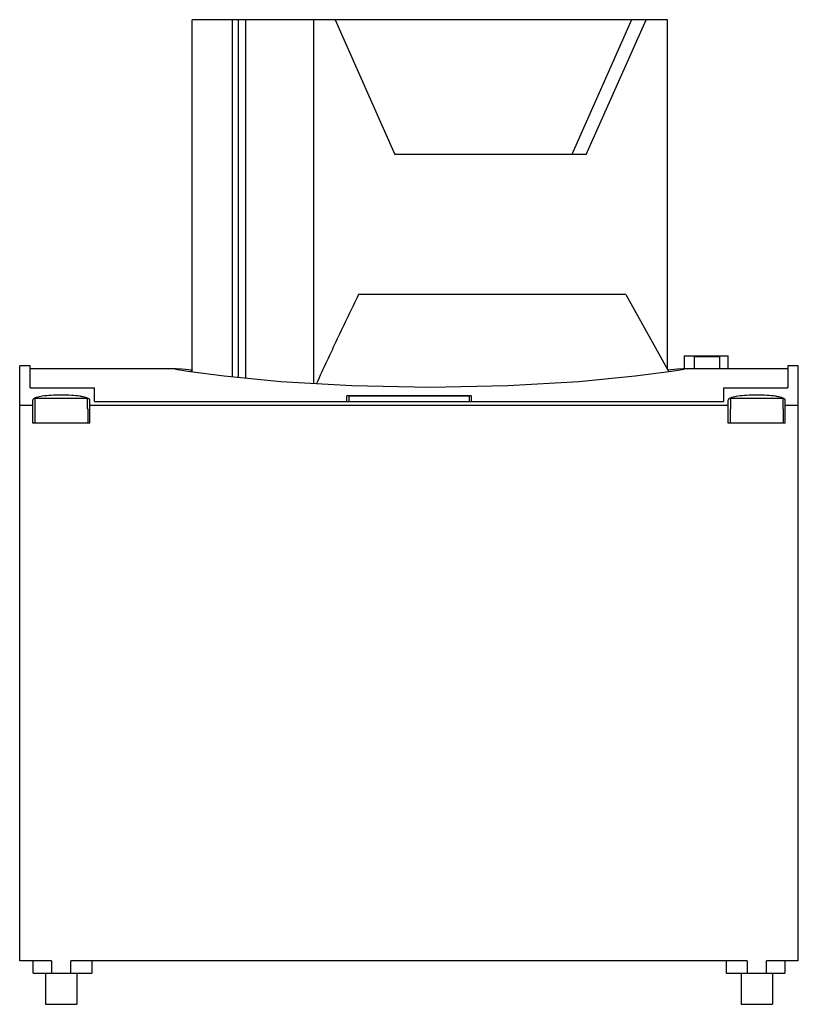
# Model space of a CAD drawing. Header units: millimetres. Extents: x 11.2 to 86.2, y 19.9 to 114.8.
import ezdxf

# ---------------------------------------------------------------- set-up
doc = ezdxf.new("R2010")
doc.units = ezdxf.units.MM
doc.header["$LTSCALE"] = 8.740092
doc.layers.get('0').update_dxf_attribs({"linetype": 'CONTINUOUS'})
doc.layers.add('black', color=7, linetype='CONTINUOUS')

msp = doc.modelspace()

# ---------------------------------------------------------------- linework, layer by layer
at = {"color": 7, "linetype": 'Continuous'}
for p, q in [((27.836, 80.875), (27.836, 114.819)), ((73.602, 114.819), (27.836, 114.819)), ((31.67, 114.819), (31.67, 80.409)), ((32.952, 114.819), (32.952, 80.286)), ((39.507, 114.819), (39.507, 79.769)), ((41.593, 114.819), (47.356, 101.819)), ((70.157, 114.819), (64.407, 101.819)), ((65.784, 101.819), (71.547, 114.819)), ((73.602, 81.126), (73.602, 114.819)), ((65.784, 101.819), (47.356, 101.819)), ((69.615, 88.319), (43.842, 88.319)), ((69.615, 88.319), (73.732, 80.892)), ((75.215, 82.409), (79.465, 82.409)), ((75.215, 82.409), (75.215, 81.158)), ((78.615, 82.31), (76.215, 82.31)), ((76.215, 81.158), (76.215, 82.31)), ((78.615, 82.31), (78.615, 81.158)), ((79.465, 81.158), (79.465, 82.409)), ((11.215, 24.119), (11.215, 81.458)), ((12.215, 81.458), (11.215, 81.458)), ((12.215, 79.33), (12.215, 81.458)), ((26.215, 81.158), (12.215, 81.158)), ((27.836, 81.14), (27.698, 80.892)), ((85.215, 81.158), (75.215, 81.158)), ((86.215, 81.458), (85.215, 81.458)), ((85.215, 81.458), (85.215, 79.33)), ((86.215, 24.119), (86.215, 81.458)), ((12.215, 79.33), (18.415, 79.33)), ((18.415, 78.006), (18.415, 79.33)), ((79.015, 79.33), (85.215, 79.33)), ((79.015, 79.33), (79.015, 78.006)), ((12.465, 75.919), (12.465, 78.155)), ((12.715, 77.319), (12.715, 78.319)), ((17.716, 78.319), (12.715, 78.319)), ((17.716, 78.319), (17.716, 77.319)), ((17.965, 75.919), (17.965, 78.155)), ((18.415, 78.006), (79.015, 78.006)), ((42.715, 78.006), (42.715, 78.578)), ((54.715, 78.578), (42.715, 78.578)), ((42.915, 78.519), (42.915, 78.006)), ((54.515, 78.519), (42.915, 78.519)), ((54.515, 78.519), (54.515, 78.006)), ((54.715, 78.578), (54.715, 78.006)), ((79.465, 75.919), (79.465, 78.155)), ((84.716, 78.319), (79.715, 78.319)), ((79.715, 77.319), (79.715, 78.319)), ((84.716, 78.319), (84.716, 77.319)), ((84.965, 75.919), (84.965, 78.155)), ((12.465, 77.619), (11.215, 77.619)), ((12.665, 77.319), (12.665, 75.919)), ((12.715, 77.319), (12.665, 77.319)), ((17.765, 77.319), (17.716, 77.319)), ((17.765, 77.319), (17.765, 75.919)), ((79.465, 77.619), (17.965, 77.619)), ((79.715, 77.319), (79.665, 77.319)), ((79.665, 77.319), (79.665, 75.919)), ((84.765, 77.319), (84.716, 77.319)), ((84.765, 77.319), (84.765, 75.919)), ((86.215, 77.619), (84.965, 77.619)), ((17.965, 75.919), (12.465, 75.919)), ((84.965, 75.919), (79.465, 75.919)), ((14.287, 24.119), (11.215, 24.119)), ((12.515, 22.919), (12.515, 24.119)), ((14.287, 24.119), (14.287, 22.919)), ((81.287, 24.119), (16.144, 24.119)), ((16.144, 22.919), (16.144, 24.119)), ((18.165, 24.119), (18.165, 22.919)), ((79.265, 24.119), (79.265, 22.919)), ((81.287, 24.119), (81.287, 22.919)), ((86.215, 24.119), (83.144, 24.119)), ((83.144, 22.919), (83.144, 24.119)), ((84.915, 24.119), (84.915, 22.919)), ((12.515, 22.919), (18.165, 22.919)), ((13.715, 22.919), (13.715, 19.919)), ((16.715, 22.919), (16.715, 19.919)), ((79.265, 22.919), (84.915, 22.919)), ((80.715, 22.919), (80.715, 19.919)), ((83.715, 22.919), (83.715, 19.919)), ((13.715, 19.919), (16.715, 19.919)), ((80.715, 19.919), (83.715, 19.919))]:
    msp.add_line(p, q, dxfattribs=at)
for points in [[(26.215, 81.148), (27.418, 80.928), (30.914, 80.481)], [(27.783, 81.045), (26.874, 81.125), (26.297, 81.158)], [(30.914, 80.481), (36.367, 79.958), (43.222, 79.546), (50.742, 79.392), (58.25, 79.547), (65.078, 79.959), (70.503, 80.48), (74.006, 80.927), (75.215, 81.148)], [(75.134, 81.158), (74.543, 81.124), (73.647, 81.045)]]:
    msp.add_lwpolyline(points, dxfattribs=at)
for points, knots in [([(43.842, 88.319), (43.153, 86.9), (41.794, 84.051), (40.462, 81.188), (39.8, 79.753)], [0, 0, 0, 0, 0.499411, 1, 1, 1, 1]), ([(26.297, 81.158), (26.285, 81.158), (26.265, 81.158), (26.238, 81.156), (26.224, 81.154), (26.215, 81.15), (26.215, 81.148)], [0, 0, 0, 0, 0.428082, 0.734183, 0.920305, 1, 1, 1, 1]), ([(75.215, 81.148), (75.215, 81.15), (75.207, 81.154), (75.192, 81.156), (75.166, 81.158), (75.146, 81.158), (75.134, 81.158)], [0, 0, 0, 0, 0.079669, 0.265765, 0.571866, 1, 1, 1, 1]), ([(12.631, 78.325), (12.606, 78.313), (12.562, 78.289), (12.509, 78.247), (12.474, 78.203), (12.465, 78.17), (12.465, 78.155)], [0, 0, 0, 0, 0.333949, 0.603569, 0.818668, 1, 1, 1, 1]), ([(12.848, 78.407), (12.827, 78.401), (12.754, 78.378), (12.681, 78.35), (12.631, 78.325)], [0, 0, 0, 0, 0.281465, 1, 1, 1, 1]), ([(13.393, 78.523), (13.293, 78.507), (13.11, 78.475), (12.929, 78.431), (12.848, 78.407)], [0, 0, 0, 0, 0.544165, 1, 1, 1, 1]), ([(17.035, 78.523), (16.755, 78.566), (16.148, 78.623), (15.214, 78.651), (14.28, 78.623), (13.673, 78.566), (13.393, 78.523)], [0, 0, 0, 0, 0.232911, 0.500134, 0.767292, 1, 1, 1, 1]), ([(17.596, 78.403), (17.513, 78.428), (17.327, 78.474), (17.138, 78.507), (17.035, 78.523)], [0, 0, 0, 0, 0.453876, 1, 1, 1, 1]), ([(17.965, 78.155), (17.965, 78.166), (17.961, 78.19), (17.942, 78.223), (17.911, 78.255), (17.851, 78.301), (17.745, 78.354), (17.65, 78.387), (17.596, 78.403)], [0, 0, 0, 0, 0.071717, 0.151394, 0.244925, 0.355842, 0.636415, 1, 1, 1, 1]), ([(79.631, 78.325), (79.606, 78.313), (79.562, 78.289), (79.509, 78.247), (79.474, 78.203), (79.465, 78.17), (79.465, 78.155)], [0, 0, 0, 0, 0.333949, 0.603569, 0.818668, 1, 1, 1, 1]), ([(79.848, 78.407), (79.827, 78.401), (79.754, 78.378), (79.681, 78.35), (79.631, 78.325)], [0, 0, 0, 0, 0.281465, 1, 1, 1, 1]), ([(80.393, 78.523), (80.293, 78.507), (80.11, 78.475), (79.929, 78.431), (79.848, 78.407)], [0, 0, 0, 0, 0.544165, 1, 1, 1, 1]), ([(84.035, 78.523), (83.755, 78.566), (83.148, 78.623), (82.214, 78.651), (81.28, 78.623), (80.673, 78.566), (80.393, 78.523)], [0, 0, 0, 0, 0.232911, 0.500134, 0.767292, 1, 1, 1, 1]), ([(84.596, 78.403), (84.513, 78.428), (84.327, 78.474), (84.138, 78.507), (84.035, 78.523)], [0, 0, 0, 0, 0.453876, 1, 1, 1, 1]), ([(84.965, 78.155), (84.965, 78.166), (84.961, 78.19), (84.942, 78.223), (84.911, 78.255), (84.851, 78.301), (84.745, 78.354), (84.65, 78.387), (84.596, 78.403)], [0, 0, 0, 0, 0.071717, 0.151394, 0.244925, 0.355842, 0.636415, 1, 1, 1, 1])]:
    msp.add_open_spline(points, degree=3, knots=knots, dxfattribs=at)
at = {"layer": 'black', "color": 7, "linetype": 'Continuous'}
msp.add_line((32.295, 80.349), (32.295, 114.819), dxfattribs=at)

doc.saveas('drawing.dxf')
